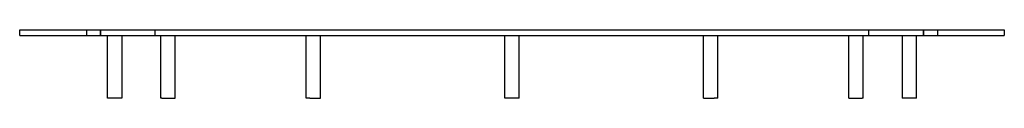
# Model space of a CAD drawing. Header units: millimetres. Extents: x -347 to 347, y -48 to 0.
import ezdxf

# ---------------------------------------------------------------- set-up
doc = ezdxf.new("R2010")
doc.units = ezdxf.units.MM
doc.layers.add('HIDDEN', color=7, linetype='Continuous')
doc.layers.add('THICK', color=7, linetype='Continuous')

msp = doc.modelspace()

# ---------------------------------------------------------------- linework, layer by layer
at = {"layer": 'HIDDEN'}
for p, q in [((-347, 0), (-347, 0)), ((-300, 0), (-300, -4)), ((-300, 0), (-300, -4)), ((-290, -4), (-290, 0)), ((-290, 0), (-290, -4)), ((-251.5, -4), (-251.5, 0)), ((251.5, -4), (251.5, 0)), ((290, -4), (290, 0)), ((290, 0), (290, -4)), ((300, 0), (300, -4)), ((300, 0), (300, -4)), ((347, 0), (347, 0)), ((-347, -4), (-347, -4)), ((347, -4), (347, -4))]:
    msp.add_line(p, q, dxfattribs=at)
at = {"layer": 'THICK'}
for p, q in [((-347, -4), (-347, 0)), ((-347, 0), (347, 0)), ((347, 0), (347, -4)), ((-347, -4), (347, -4)), ((-285, -48), (-285, -4)), ((-275, -4), (-275, -48)), ((-247.49, -48), (-247.49, -4)), ((-237.49, -48), (-237.49, -4)), ((-145, -48), (-145, -4)), ((-135, -48), (-135, -4)), ((-5, -48), (-5, -4)), ((5, -48), (5, -4)), ((135, -48), (135, -4)), ((145, -48), (145, -4)), ((237.49, -48), (237.49, -4)), ((247.49, -48), (247.49, -4)), ((275, -4), (275, -48)), ((285, -48), (285, -4)), ((-275, -48), (-285, -48)), ((-246.82, -48), (-247.49, -48)), ((-246.82, -48), (-237.49, -48)), ((-142.5, -48), (-145, -48)), ((-142.5, -48), (-135, -48)), ((0, -48), (-5, -48)), ((5, -48), (0, -48)), ((135, -48), (142.5, -48)), ((145, -48), (142.5, -48)), ((237.49, -48), (246.82, -48)), ((247.49, -48), (246.82, -48)), ((285, -48), (275, -48))]:
    msp.add_line(p, q, dxfattribs=at)

doc.saveas('drawing.dxf')
